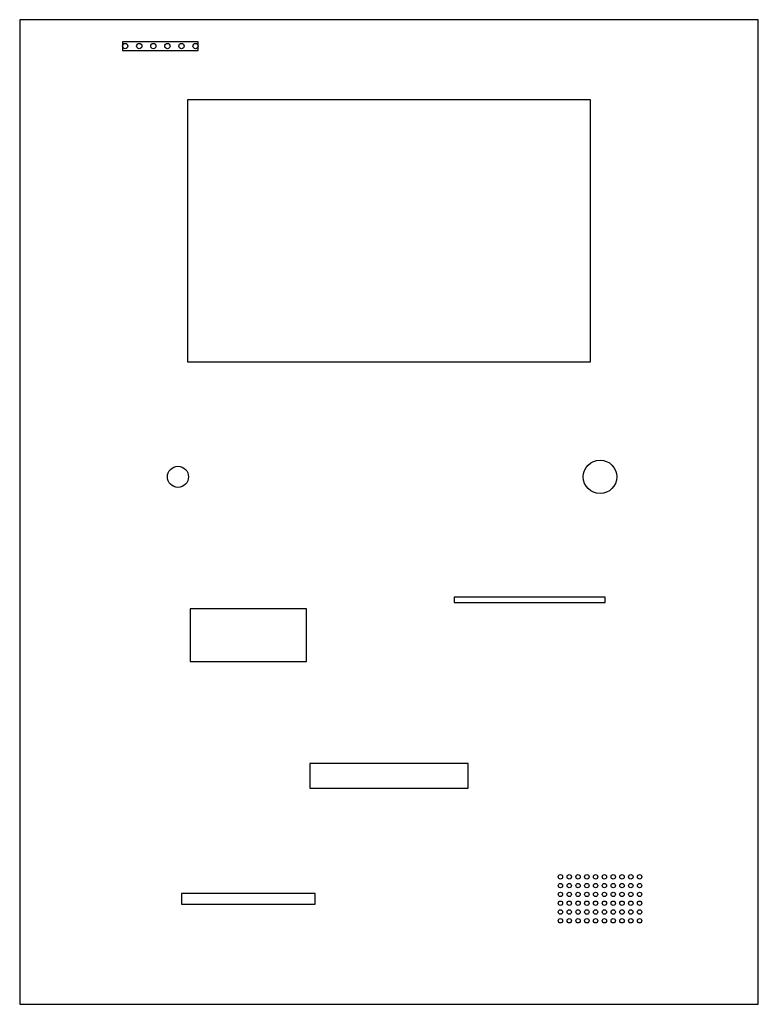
# Model space of a CAD drawing. Header units: millimetres. Extents: x 0 to 420, y 0 to 560.
import ezdxf

# ---------------------------------------------------------------- set-up
doc = ezdxf.new("R2010")
doc.units = ezdxf.units.MM

msp = doc.modelspace()

# ---------------------------------------------------------------- linework, layer by layer
for p, q in [((420, 560), (0, 560)), ((0, 560), (0, 0)), ((420, 0), (420, 560)), ((101.5, 547.5), (58.5, 547.5)), ((58.5, 547.5), (58.5, 542.5)), ((101.5, 542.5), (101.5, 547.5)), ((58.5, 542.5), (101.5, 542.5)), ((324.5, 514.5), (95.5, 514.5)), ((95.5, 514.5), (95.5, 365.5)), ((324.5, 365.5), (324.5, 514.5)), ((95.5, 365.5), (324.5, 365.5)), ((333, 231.5), (247, 231.5)), ((247, 231.5), (247, 228.5)), ((333, 228.5), (333, 231.5)), ((163, 225), (97, 225)), ((97, 225), (97, 195)), ((163, 195), (163, 225)), ((247, 228.5), (333, 228.5)), ((97, 195), (163, 195)), ((255, 137), (165, 137)), ((165, 137), (165, 123)), ((255, 123), (255, 137)), ((165, 123), (255, 123)), ((168, 63), (92, 63)), ((92, 63), (92, 57)), ((168, 57), (168, 63)), ((92, 57), (168, 57)), ((0, 0), (420, 0))]:
    msp.add_line(p, q)
for centre, radius in [((60, 545), 1.5), ((68, 545), 1.5), ((76, 545), 1.5), ((84, 545), 1.5), ((92, 545), 1.5), ((100, 545), 1.5), ((330, 300), 9.5), ((90, 300), 6), ((307.5, 72.5), 1.25), ((312.5, 72.5), 1.25), ((317.5, 72.5), 1.25), ((322.5, 72.5), 1.25), ((327.5, 72.5), 1.25), ((332.5, 72.5), 1.25), ((337.5, 72.5), 1.25), ((342.5, 72.5), 1.25), ((347.5, 72.5), 1.25), ((352.5, 72.5), 1.25), ((307.5, 67.5), 1.25), ((312.5, 67.5), 1.25), ((317.5, 67.5), 1.25), ((322.5, 67.5), 1.25), ((327.5, 67.5), 1.25), ((332.5, 67.5), 1.25), ((337.5, 67.5), 1.25), ((342.5, 67.5), 1.25), ((347.5, 67.5), 1.25), ((352.5, 67.5), 1.25), ((307.5, 62.5), 1.25), ((312.5, 62.5), 1.25), ((317.5, 62.5), 1.25), ((322.5, 62.5), 1.25), ((327.5, 62.5), 1.25), ((332.5, 62.5), 1.25), ((337.5, 62.5), 1.25), ((342.5, 62.5), 1.25), ((347.5, 62.5), 1.25), ((352.5, 62.5), 1.25), ((307.5, 57.5), 1.25), ((312.5, 57.5), 1.25), ((317.5, 57.5), 1.25), ((322.5, 57.5), 1.25), ((327.5, 57.5), 1.25), ((332.5, 57.5), 1.25), ((337.5, 57.5), 1.25), ((342.5, 57.5), 1.25), ((347.5, 57.5), 1.25), ((352.5, 57.5), 1.25), ((307.5, 52.5), 1.25), ((312.5, 52.5), 1.25), ((317.5, 52.5), 1.25), ((322.5, 52.5), 1.25), ((327.5, 52.5), 1.25), ((332.5, 52.5), 1.25), ((337.5, 52.5), 1.25), ((342.5, 52.5), 1.25), ((347.5, 52.5), 1.25), ((352.5, 52.5), 1.25), ((307.5, 47.5), 1.25), ((312.5, 47.5), 1.25), ((317.5, 47.5), 1.25), ((322.5, 47.5), 1.25), ((327.5, 47.5), 1.25), ((332.5, 47.5), 1.25), ((337.5, 47.5), 1.25), ((342.5, 47.5), 1.25), ((347.5, 47.5), 1.25), ((352.5, 47.5), 1.25)]:
    msp.add_circle(centre, radius)

doc.saveas('drawing.dxf')
